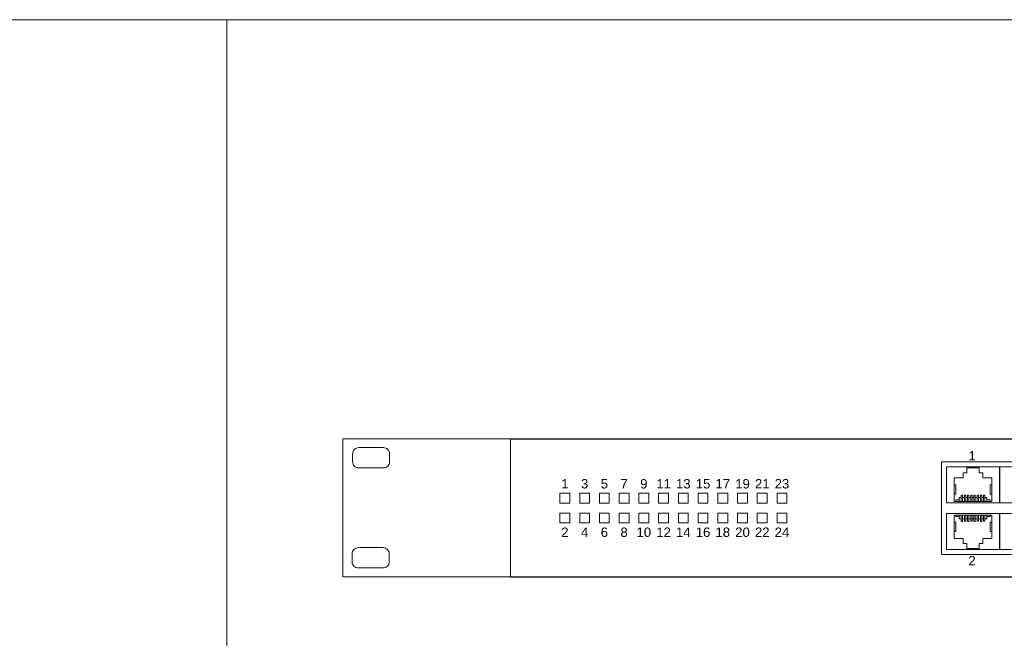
# Model space of a CAD drawing. Header units: millimetres. Extents: x 83969 to 164243, y -22860 to 4849.
# Tile 60 of 156: x 163453.32 to 163467.28, y -21440.23 to -21431.46. Entities that reach past the tile are written whole.
import ezdxf
from ezdxf.enums import TextEntityAlignment as Align

# ---------------------------------------------------------------- set-up
doc = ezdxf.new("R2010")
doc.units = ezdxf.units.MM
doc.layers.get('0').update_dxf_attribs({"color": 251, "lineweight": 0})
doc.styles.add('Arial10', font='arial.ttf', dxfattribs={"height": 10})

# ---------------------------------------------------------------- blocks, each defined once
blk = doc.blocks.new('Switch 24xGE')
at = {"color": 144}
for points in [[(-306.45, 0), (0, 0), (0, 27.95), (-306.45, 27.95)], [(-185.1, 23.25), (-140, 23.25), (-140, 4.51), (-185.1, 4.51)], [(-262.45, 16.9), (-260.45, 16.9), (-260.45, 14.9), (-262.45, 14.9)], [(-258.45, 16.9), (-256.45, 16.9), (-256.45, 14.9), (-258.45, 14.9)], [(-254.45, 16.9), (-252.45, 16.9), (-252.45, 14.9), (-254.45, 14.9)], [(-250.45, 16.9), (-248.45, 16.9), (-248.45, 14.9), (-250.45, 14.9)], [(-246.45, 16.9), (-244.45, 16.9), (-244.45, 14.9), (-246.45, 14.9)], [(-242.45, 16.9), (-240.45, 16.9), (-240.45, 14.9), (-242.45, 14.9)], [(-238.45, 16.9), (-236.45, 16.9), (-236.45, 14.9), (-238.45, 14.9)], [(-234.45, 16.9), (-232.45, 16.9), (-232.45, 14.9), (-234.45, 14.9)], [(-230.45, 16.9), (-228.45, 16.9), (-228.45, 14.9), (-230.45, 14.9)], [(-226.45, 16.9), (-224.45, 16.9), (-224.45, 14.9), (-226.45, 14.9)], [(-222.45, 16.9), (-220.45, 16.9), (-220.45, 14.9), (-222.45, 14.9)], [(-218.45, 16.9), (-216.45, 16.9), (-216.45, 14.9), (-218.45, 14.9)], [(-262.45, 12.9), (-260.45, 12.9), (-260.45, 10.9), (-262.45, 10.9)], [(-258.45, 12.9), (-256.45, 12.9), (-256.45, 10.9), (-258.45, 10.9)], [(-254.45, 12.9), (-252.45, 12.9), (-252.45, 10.9), (-254.45, 10.9)], [(-250.45, 12.9), (-248.45, 12.9), (-248.45, 10.9), (-250.45, 10.9)], [(-246.45, 12.9), (-244.45, 12.9), (-244.45, 10.9), (-246.45, 10.9)], [(-242.45, 12.9), (-240.45, 12.9), (-240.45, 10.9), (-242.45, 10.9)], [(-238.45, 12.9), (-236.45, 12.9), (-236.45, 10.9), (-238.45, 10.9)], [(-234.45, 12.9), (-232.45, 12.9), (-232.45, 10.9), (-234.45, 10.9)], [(-230.45, 12.9), (-228.45, 12.9), (-228.45, 10.9), (-230.45, 10.9)], [(-226.45, 12.9), (-224.45, 12.9), (-224.45, 10.9), (-226.45, 10.9)], [(-222.45, 12.9), (-220.45, 12.9), (-220.45, 10.9), (-222.45, 10.9)], [(-218.45, 12.9), (-216.45, 12.9), (-216.45, 10.9), (-218.45, 10.9)]]:
    blk.add_lwpolyline(points, close=True, dxfattribs=at)
at = {"color": 144, "elevation": 2619.46}
for points in [[(-303.23, 26.17), (-298.23, 26.17, -0.414214), (-296.98, 24.92), (-296.98, 23.3, -0.414214), (-298.23, 22.05), (-303.23, 22.05, -0.414214), (-304.48, 23.3), (-304.48, 24.92, -0.414214)], [(-303.31, 5.89), (-298.31, 5.89, -0.414214), (-297.06, 4.64), (-297.06, 3.02, -0.414214), (-298.31, 1.77), (-303.31, 1.77, -0.414214), (-304.56, 3.02), (-304.56, 4.64, -0.414214)]]:
    blk.add_lwpolyline(points, format="xyb", close=True, dxfattribs=at)
blk.add_lwpolyline([(-272.45, 27.88), (-34, 27.88), (-34, -0.08), (-272.45, -0.08)], close=True)
at = {"color": 144}
for points in [[(-173.4, 22.25), (-173.4, 14.98), (-184.1, 14.98), (-184.1, 22.25), (-173.4, 22.25)], [(-182.55, 15.26), (-182.55, 20.03), (-180.71, 20.03), (-180.71, 21.05), (-179.99, 21.05), (-179.99, 22.05), (-177.48, 22.05), (-177.48, 21.05), (-176.76, 21.05), (-176.76, 20.03), (-174.92, 20.03), (-174.92, 15.26), (-182.55, 15.26), (-182.23, 15.26), (-182.23, 15.58), (-182.2, 15.58), (-182.2, 15.26), (-182.2, 15.58), (-181.56, 15.58), (-181.56, 15.26), (-181.56, 16.02), (-181.14, 16.02), (-181.14, 15.26), (-181.14, 16.54), (-180.87, 16.54), (-180.87, 15.26), (-180.87, 16.02), (-180.49, 16.02), (-180.49, 15.26), (-180.49, 16.52), (-180.22, 16.52), (-180.22, 15.26), (-180.22, 16.02), (-179.84, 16.02), (-179.84, 15.26), (-179.84, 16.54), (-179.57, 16.54), (-179.57, 15.26), (-179.57, 16.02), (-179.19, 16.02), (-179.19, 15.26), (-179.19, 16.52), (-178.93, 16.52), (-178.93, 15.26), (-178.93, 16.02), (-178.54, 16.02), (-178.54, 15.26), (-178.54, 16.54), (-178.28, 16.54), (-178.28, 15.26), (-178.28, 16.02), (-177.9, 16.02), (-177.9, 15.26), (-177.9, 16.52), (-177.63, 16.52), (-177.63, 15.26), (-177.63, 16.02), (-177.25, 16.02), (-177.25, 15.26), (-177.25, 16.54), (-176.98, 16.54), (-176.98, 15.26), (-176.98, 16.02), (-176.6, 16.02), (-176.6, 15.26), (-176.6, 16.52), (-176.33, 16.52), (-176.33, 15.26), (-176.33, 16.02), (-175.91, 16.02), (-175.91, 15.26), (-175.91, 15.58), (-175.27, 15.58), (-175.27, 15.26), (-175.27, 15.58), (-175.24, 15.58), (-175.24, 15.26)], [(-162.6, 22.25), (-162.6, 14.98), (-173.3, 14.98), (-173.3, 22.25), (-162.6, 22.25)], [(-182.55, 18.62), (-182.19, 18.62), (-182.19, 16.71), (-182.55, 16.71)], [(-174.92, 18.62), (-175.25, 18.62), (-175.25, 16.71), (-174.92, 16.71)], [(-173.4, 5.51), (-173.4, 12.78), (-184.1, 12.78), (-184.1, 5.51), (-173.4, 5.51)], [(-182.55, 12.5), (-182.55, 7.73), (-180.71, 7.73), (-180.71, 6.7), (-179.99, 6.7), (-179.99, 5.71), (-177.48, 5.71), (-177.48, 6.7), (-176.76, 6.7), (-176.76, 7.73), (-174.92, 7.73), (-174.92, 12.5), (-182.55, 12.5), (-182.23, 12.5), (-182.23, 12.18), (-182.2, 12.18), (-182.2, 12.5), (-182.2, 12.18), (-181.56, 12.18), (-181.56, 12.5), (-181.56, 11.74), (-181.14, 11.74), (-181.14, 12.5), (-181.14, 11.22), (-180.87, 11.22), (-180.87, 12.5), (-180.87, 11.74), (-180.49, 11.74), (-180.49, 12.5), (-180.49, 11.24), (-180.22, 11.24), (-180.22, 12.5), (-180.22, 11.74), (-179.84, 11.74), (-179.84, 12.5), (-179.84, 11.22), (-179.57, 11.22), (-179.57, 12.5), (-179.57, 11.74), (-179.19, 11.74), (-179.19, 12.5), (-179.19, 11.24), (-178.93, 11.24), (-178.93, 12.5), (-178.93, 11.74), (-178.54, 11.74), (-178.54, 12.5), (-178.54, 11.22), (-178.28, 11.22), (-178.28, 12.5), (-178.28, 11.74), (-177.9, 11.74), (-177.9, 12.5), (-177.9, 11.24), (-177.63, 11.24), (-177.63, 12.5), (-177.63, 11.74), (-177.25, 11.74), (-177.25, 12.5), (-177.25, 11.22), (-176.98, 11.22), (-176.98, 12.5), (-176.98, 11.74), (-176.6, 11.74), (-176.6, 12.5), (-176.6, 11.24), (-176.33, 11.24), (-176.33, 12.5), (-176.33, 11.74), (-175.91, 11.74), (-175.91, 12.5), (-175.91, 12.18), (-175.27, 12.18), (-175.27, 12.5), (-175.27, 12.18), (-175.24, 12.18), (-175.24, 12.5)], [(-162.6, 5.51), (-162.6, 12.78), (-173.3, 12.78), (-173.3, 5.51), (-162.6, 5.51)], [(-182.55, 9.14), (-182.19, 9.14), (-182.19, 11.05), (-182.55, 11.05)], [(-174.92, 9.14), (-175.25, 9.14), (-175.25, 11.05), (-174.92, 11.05)]]:
    blk.add_lwpolyline(points, dxfattribs=at)
at = {"color": 144, "style": 'Arial10'}
for s, p in [('1', (-179.67, 23.55)), ('2', (-179.67, 2.31))]:
    blk.add_text(s, height=1.9, dxfattribs=at).set_placement(p)
for s, height, p in [('1', 1.9, (-261.45, 17.88)), ('3', 1.9, (-257.45, 17.88)), ('5', 1.9, (-253.45, 17.88)), ('7', 1.9, (-249.45, 17.88)), ('9', 1.9, (-245.45, 17.88)), ('11', 1.905, (-241.45, 17.88)), ('13', 1.905, (-237.45, 17.88)), ('15', 1.905, (-233.45, 17.88)), ('17', 1.905, (-229.45, 17.88)), ('19', 1.905, (-225.45, 17.88)), ('21', 1.905, (-221.45, 17.88)), ('23', 1.905, (-217.45, 17.88)), ('2', 1.9, (-261.45, 8.06)), ('6', 1.9, (-253.45, 8.06)), ('8', 1.9, (-249.45, 8.06)), ('10', 1.905, (-245.45, 8.06)), ('12', 1.905, (-241.45, 8.06)), ('16', 1.905, (-233.45, 8.06)), ('18', 1.905, (-229.45, 8.06)), ('20', 1.905, (-225.45, 8.06)), ('22', 1.905, (-221.45, 8.06)), ('24', 1.905, (-217.45, 8.06)), ('4', 1.9, (-257.45, 8.06)), ('14', 1.905, (-237.45, 8.06))]:
    blk.add_text(s, height=height, dxfattribs=at).set_placement(p, align=Align.CENTER)

msp = doc.modelspace()

# ---------------------------------------------------------------- linework, layer by layer
for points in [[(163402.425, -21431.458), (163456.253, -21431.458), (163456.253, -21467.631), (163402.425, -21467.631)], [(163456.253, -21431.458), (163510.081, -21431.458), (163510.081, -21467.631), (163456.253, -21467.631)]]:
    msp.add_lwpolyline(points, close=True)

# ---------------------------------------------------------------- block references
at = {"xscale": 0.07, "yscale": 0.07, "zscale": 0.07}
msp.add_blockref('Switch 24xGE', (163479.352, -21439.359), dxfattribs=at)

doc.saveas('drawing.dxf')
